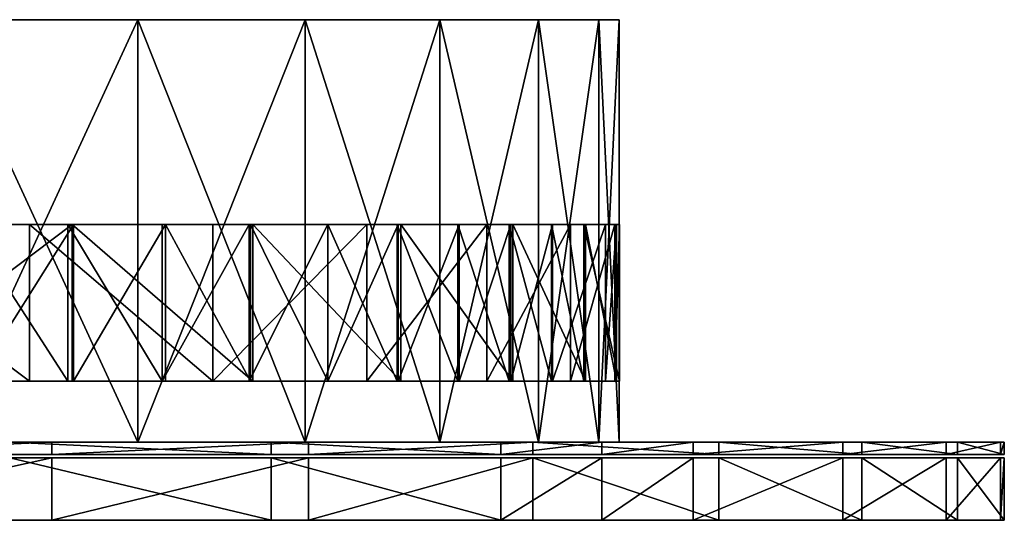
# Model space of a CAD drawing. Header units: millimetres. Extents: x 0 to 250, y 0 to 32.
# Tile 4 of 4: x 187 to 250, y 0 to 32. Entities that reach past the tile are written whole.
import ezdxf

# ---------------------------------------------------------------- set-up
doc = ezdxf.new("R2010")
doc.units = ezdxf.units.MM
doc.header["$LTSCALE"] = 25.4
doc.layers.get('0').update_dxf_attribs({"true_color": 0xff5454})

# ---------------------------------------------------------------- blocks, each defined once
blk = doc.blocks.new('RING-LED-M-MIRROR-10277.STL#1')
at = {"color": 250, "true_color": 0x262626}
mesh = blk.add_polyface(dxfattribs=at)
corners = [(157.052, -0.2, 78.992), (189.14, -0.2, 77.699), (173.044, -0.2, 77.051), (204.924, -0.2, 80.922), (141.578, -0.2, 83.474), (219.986, -0.2, 86.634), (127.024, -0.2, 90.38), (233.938, -0.2, 94.689), (113.766, -0.2, 99.532), (246.416, -0.2, 104.877), (102.148, -0.2, 110.691), (257.099, -0.2, 116.935), (92.471, -0.2, 123.569), (265.708, -0.2, 130.551), (84.984, -0.2, 137.834), (272.023, -0.2, 145.371), (79.883, -0.2, 153.114), (275.878, -0.2, 161.012), (77.299, -0.2, 169.015), (277.174, -0.2, 177.069), (77.299, -0.2, 185.124), (275.878, -0.2, 193.127), (79.883, -0.2, 201.025), (272.023, -0.2, 208.768), (84.984, -0.2, 216.305), (265.708, -0.2, 223.588), (92.471, -0.2, 230.569), (257.099, -0.2, 237.204), (102.148, -0.2, 243.448), (246.416, -0.2, 249.262), (113.766, -0.2, 254.607), (233.938, -0.2, 259.45), (127.024, -0.2, 263.759), (219.986, -0.2, 267.505), (141.578, -0.2, 270.665), (204.924, -0.2, 273.217), (157.052, -0.2, 275.146), (189.14, -0.2, 276.44), (173.044, -0.2, 277.088)]
mesh.append_faces([[corners[k] for k in face] for face in [(0, 1, 2), (37, 36, 38)]], dxfattribs={"vtx0": -1, "color": 250})
mesh.append_faces([[corners[k] for k in face] for face in [(1, 0, 3), (3, 4, 5), (5, 6, 7), (7, 8, 9), (9, 10, 11), (11, 12, 13), (13, 14, 15), (15, 16, 17), (17, 18, 19), (19, 20, 21), (21, 22, 23), (23, 24, 25), (25, 26, 27), (27, 28, 29), (29, 30, 31), (31, 32, 33), (33, 34, 35), (35, 36, 37)]], dxfattribs={"vtx0": -1, "vtx1": -1, "color": 250})
mesh.append_faces([[corners[k] for k in face] for face in [(3, 0, 4), (5, 4, 6), (7, 6, 8), (9, 8, 10), (11, 10, 12), (13, 12, 14), (15, 14, 16), (17, 16, 18), (19, 18, 20), (21, 20, 22), (23, 22, 24), (25, 24, 26), (27, 26, 28), (29, 28, 30), (31, 30, 32), (33, 32, 34), (35, 34, 36)]], dxfattribs={"vtx0": -1, "vtx2": -1, "color": 250})
mesh = blk.add_polyface(dxfattribs=at)
corners = [(246.416, -27.2, 249.262), (233.938, -0.2, 259.45), (233.938, -27.2, 259.45), (246.416, -0.2, 249.262)]
mesh.append_faces([[corners[k] for k in face] for face in [(0, 1, 2), (1, 0, 3)]], dxfattribs={"vtx0": -1, "color": 250})
mesh = blk.add_polyface(dxfattribs=at)
corners = [(246.416, -0.2, 104.877), (233.938, -27.2, 94.689), (233.938, -0.2, 94.689), (246.416, -27.2, 104.877)]
mesh.append_faces([[corners[k] for k in face] for face in [(0, 1, 2), (1, 0, 3)]], dxfattribs={"vtx0": -1, "color": 250})
mesh = blk.add_polyface(dxfattribs=at)
corners = [(257.099, -0.2, 237.204), (246.416, -27.2, 249.262), (257.099, -27.2, 237.204), (246.416, -0.2, 249.262)]
mesh.append_faces([[corners[k] for k in face] for face in [(0, 1, 2), (1, 0, 3)]], dxfattribs={"vtx0": -1, "color": 250})
mesh = blk.add_polyface(dxfattribs=at)
corners = [(246.416, -0.2, 104.877), (257.099, -27.2, 116.935), (246.416, -27.2, 104.877), (257.099, -0.2, 116.935)]
mesh.append_faces([[corners[k] for k in face] for face in [(0, 1, 2), (1, 0, 3)]], dxfattribs={"vtx0": -1, "color": 250})
mesh = blk.add_polyface(dxfattribs=at)
corners = [(265.708, -0.2, 223.588), (257.099, -27.2, 237.204), (265.708, -27.2, 223.588), (257.099, -0.2, 237.204)]
mesh.append_faces([[corners[k] for k in face] for face in [(0, 1, 2), (1, 0, 3)]], dxfattribs={"vtx0": -1, "color": 250})
mesh = blk.add_polyface(dxfattribs=at)
corners = [(257.099, -0.2, 116.935), (265.708, -27.2, 130.551), (257.099, -27.2, 116.935), (265.708, -0.2, 130.551)]
mesh.append_faces([[corners[k] for k in face] for face in [(0, 1, 2), (1, 0, 3)]], dxfattribs={"vtx0": -1, "color": 250})
mesh = blk.add_polyface(dxfattribs=at)
corners = [(272.023, -0.2, 208.768), (265.708, -27.2, 223.588), (272.023, -27.2, 208.768), (265.708, -0.2, 223.588)]
mesh.append_faces([[corners[k] for k in face] for face in [(0, 1, 2), (1, 0, 3)]], dxfattribs={"vtx0": -1, "color": 250})
mesh = blk.add_polyface(dxfattribs=at)
corners = [(265.708, -0.2, 130.551), (272.023, -27.2, 145.371), (265.708, -27.2, 130.551), (272.023, -0.2, 145.371)]
mesh.append_faces([[corners[k] for k in face] for face in [(0, 1, 2), (1, 0, 3)]], dxfattribs={"vtx0": -1, "color": 250})
mesh = blk.add_polyface(dxfattribs=at)
corners = [(275.878, -0.2, 193.127), (272.023, -27.2, 208.768), (275.878, -27.2, 193.127), (272.023, -0.2, 208.768)]
mesh.append_faces([[corners[k] for k in face] for face in [(0, 1, 2), (1, 0, 3)]], dxfattribs={"vtx0": -1, "color": 250})
mesh = blk.add_polyface(dxfattribs=at)
corners = [(272.023, -0.2, 145.371), (275.878, -27.2, 161.012), (272.023, -27.2, 145.371), (275.878, -0.2, 161.012)]
mesh.append_faces([[corners[k] for k in face] for face in [(0, 1, 2), (1, 0, 3)]], dxfattribs={"vtx0": -1, "color": 250})
mesh = blk.add_polyface(dxfattribs=at)
corners = [(277.174, -0.2, 177.069), (275.878, -27.2, 193.127), (277.174, -27.2, 177.069), (275.878, -0.2, 193.127)]
mesh.append_faces([[corners[k] for k in face] for face in [(0, 1, 2), (1, 0, 3)]], dxfattribs={"vtx0": -1, "color": 250})
mesh = blk.add_polyface(dxfattribs=at)
corners = [(275.878, -0.2, 161.012), (277.174, -27.2, 177.069), (275.878, -27.2, 161.012), (277.174, -0.2, 177.069)]
mesh.append_faces([[corners[k] for k in face] for face in [(0, 1, 2), (1, 0, 3)]], dxfattribs={"vtx0": -1, "color": 250})
at = {"color": 7, "true_color": 0xffffff}
mesh = blk.add_polyface(dxfattribs=at)
corners = [(107.211, -13.302, 249.049), (120.111, -13.302, 259.26), (107.426, -13.302, 248.827), (119.588, -13.302, 259.272), (134.333, -13.302, 267.475), (133.438, -13.302, 267.39), (148.405, -13.302, 273.195), (149.708, -13.302, 273.252), (164.107, -13.302, 276.537), (165.821, -13.302, 276.434), (182.238, -13.302, 276.936), (180.141, -13.302, 277.332), (276.997, -13.302, 180.997), (277.192, -13.302, 170.864), (276.292, -13.302, 164.588), (276.899, -13.302, 186.915), (275.007, -13.302, 197.3), (274.05, -13.302, 202.714), (270.374, -13.302, 213.057), (268.717, -13.302, 217.856), (263.225, -13.302, 227.844), (261.037, -13.302, 231.953), (253.752, -13.302, 241.261), (251.207, -13.302, 244.644), (242.21, -13.302, 252.947), (239.477, -13.302, 255.605), (228.911, -13.302, 262.585), (226.149, -13.302, 264.554), (214.214, -13.302, 269.917), (211.565, -13.302, 271.263), (198.515, -13.302, 274.744), (196.096, -13.302, 275.559)]
mesh.append_faces([[corners[k] for k in face] for face in [(0, 1, 2), (12, 13, 14)]], dxfattribs={"vtx0": -1, "color": 7})
mesh.append_faces([[corners[k] for k in face] for face in [(1, 3, 4), (4, 6, 7), (7, 8, 9), (9, 8, 10), (13, 12, 15), (15, 16, 17), (17, 18, 19), (19, 20, 21), (21, 22, 23), (23, 24, 25), (25, 26, 27), (27, 28, 29), (29, 30, 31), (31, 10, 11)]], dxfattribs={"vtx0": -1, "vtx1": -1, "color": 7})
mesh.append_faces([[corners[k] for k in face] for face in [(1, 0, 3), (4, 3, 5), (4, 5, 6), (7, 6, 8), (10, 8, 11), (15, 12, 16), (17, 16, 18), (19, 18, 20), (21, 20, 22), (23, 22, 24), (25, 24, 26), (27, 26, 28), (29, 28, 30), (31, 30, 10)]], dxfattribs={"vtx0": -1, "vtx2": -1, "color": 7})
mesh = blk.add_polyface(dxfattribs=at)
corners = [(198.159, -13.302, 79.317), (199.668, -13.302, 79.338), (190.06, -13.302, 77.916), (206.115, -13.302, 81.379), (207.417, -13.302, 81.459), (213.875, -13.302, 84.087), (214.97, -13.302, 84.194), (221.387, -13.302, 87.423), (222.28, -13.302, 87.524), (228.599, -13.302, 91.365), (229.301, -13.302, 91.429), (235.463, -13.302, 95.886), (235.987, -13.302, 95.882), (242.294, -13.302, 100.857), (241.933, -13.302, 100.955), (248.184, -13.302, 106.32), (247.964, -13.302, 106.539), (253.617, -13.302, 112.237), (253.517, -13.302, 112.598), (258.559, -13.302, 118.57), (258.553, -13.302, 119.094), (262.979, -13.302, 125.278), (263.039, -13.302, 125.981), (266.848, -13.302, 132.319), (266.944, -13.302, 133.213), (270.141, -13.302, 139.646), (270.242, -13.302, 140.741), (272.837, -13.302, 147.213), (272.911, -13.302, 148.515), (274.919, -13.302, 154.972), (276.292, -13.302, 164.588)]
mesh.append_faces([[corners[k] for k in face] for face in [(0, 1, 2), (29, 28, 30)]], dxfattribs={"vtx0": -1, "color": 7})
mesh.append_faces([[corners[k] for k in face] for face in [(1, 3, 4), (4, 5, 6), (6, 7, 8), (8, 9, 10), (10, 11, 12), (12, 11, 13), (13, 14, 15), (15, 16, 17), (17, 18, 19), (19, 20, 21), (21, 22, 23), (23, 24, 25), (25, 26, 27), (27, 28, 29)]], dxfattribs={"vtx0": -1, "vtx1": -1, "color": 7})
mesh.append_faces([[corners[k] for k in face] for face in [(1, 0, 3), (4, 3, 5), (6, 5, 7), (8, 7, 9), (10, 9, 11), (13, 11, 14), (15, 14, 16), (17, 16, 18), (19, 18, 20), (21, 20, 22), (23, 22, 24), (25, 24, 26), (27, 26, 28)]], dxfattribs={"vtx0": -1, "vtx2": -1, "color": 7})
mesh = blk.add_polyface(dxfattribs=at)
corners = [(239.477, -23.302, 255.605), (226.149, -13.302, 264.554), (226.149, -23.302, 264.554), (239.477, -13.302, 255.605)]
mesh.append_faces([[corners[k] for k in face] for face in [(0, 1, 2), (1, 0, 3)]], dxfattribs={"vtx0": -1, "color": 7})
mesh = blk.add_polyface(dxfattribs=at)
corners = [(242.21, -13.302, 252.947), (228.911, -23.302, 262.585), (228.911, -13.302, 262.585), (242.21, -23.302, 252.947)]
mesh.append_faces([[corners[k] for k in face] for face in [(0, 1, 2), (1, 0, 3)]], dxfattribs={"vtx0": -1, "color": 7})
mesh = blk.add_polyface(dxfattribs=at)
corners = [(241.933, -23.302, 100.955), (235.463, -13.302, 95.886), (235.463, -23.302, 95.886), (241.933, -13.302, 100.955)]
mesh.append_faces([[corners[k] for k in face] for face in [(0, 1, 2), (1, 0, 3)]], dxfattribs={"vtx0": -1, "color": 7})
mesh = blk.add_polyface(dxfattribs=at)
corners = [(242.294, -13.302, 100.857), (235.987, -23.302, 95.882), (235.987, -13.302, 95.882), (242.294, -23.302, 100.857)]
mesh.append_faces([[corners[k] for k in face] for face in [(0, 1, 2), (1, 0, 3)]], dxfattribs={"vtx0": -1, "color": 7})
mesh = blk.add_polyface(dxfattribs=at)
corners = [(251.207, -23.302, 244.644), (239.477, -13.302, 255.605), (239.477, -23.302, 255.605), (251.207, -13.302, 244.644)]
mesh.append_faces([[corners[k] for k in face] for face in [(0, 1, 2), (1, 0, 3)]], dxfattribs={"vtx0": -1, "color": 7})
mesh = blk.add_polyface(dxfattribs=at)
corners = [(247.964, -23.302, 106.539), (241.933, -13.302, 100.955), (241.933, -23.302, 100.955), (247.964, -13.302, 106.539)]
mesh.append_faces([[corners[k] for k in face] for face in [(0, 1, 2), (1, 0, 3)]], dxfattribs={"vtx0": -1, "color": 7})
mesh = blk.add_polyface(dxfattribs=at)
corners = [(242.21, -13.302, 252.947), (253.752, -23.302, 241.261), (242.21, -23.302, 252.947), (253.752, -13.302, 241.261)]
mesh.append_faces([[corners[k] for k in face] for face in [(0, 1, 2), (1, 0, 3)]], dxfattribs={"vtx0": -1, "color": 7})
mesh = blk.add_polyface(dxfattribs=at)
corners = [(248.184, -13.302, 106.32), (242.294, -23.302, 100.857), (242.294, -13.302, 100.857), (248.184, -23.302, 106.32)]
mesh.append_faces([[corners[k] for k in face] for face in [(0, 1, 2), (1, 0, 3)]], dxfattribs={"vtx0": -1, "color": 7})
mesh = blk.add_polyface(dxfattribs=at)
corners = [(253.517, -13.302, 112.598), (247.964, -23.302, 106.539), (253.517, -23.302, 112.598), (247.964, -13.302, 106.539)]
mesh.append_faces([[corners[k] for k in face] for face in [(0, 1, 2), (1, 0, 3)]], dxfattribs={"vtx0": -1, "color": 7})
mesh = blk.add_polyface(dxfattribs=at)
corners = [(248.184, -13.302, 106.32), (253.617, -23.302, 112.237), (248.184, -23.302, 106.32), (253.617, -13.302, 112.237)]
mesh.append_faces([[corners[k] for k in face] for face in [(0, 1, 2), (1, 0, 3)]], dxfattribs={"vtx0": -1, "color": 7})
mesh = blk.add_polyface(dxfattribs=at)
corners = [(261.037, -13.302, 231.953), (251.207, -23.302, 244.644), (261.037, -23.302, 231.953), (251.207, -13.302, 244.644)]
mesh.append_faces([[corners[k] for k in face] for face in [(0, 1, 2), (1, 0, 3)]], dxfattribs={"vtx0": -1, "color": 7})
mesh = blk.add_polyface(dxfattribs=at)
corners = [(258.553, -13.302, 119.094), (253.517, -23.302, 112.598), (258.553, -23.302, 119.094), (253.517, -13.302, 112.598)]
mesh.append_faces([[corners[k] for k in face] for face in [(0, 1, 2), (1, 0, 3)]], dxfattribs={"vtx0": -1, "color": 7})
mesh = blk.add_polyface(dxfattribs=at)
corners = [(253.617, -13.302, 112.237), (258.559, -23.302, 118.57), (253.617, -23.302, 112.237), (258.559, -13.302, 118.57)]
mesh.append_faces([[corners[k] for k in face] for face in [(0, 1, 2), (1, 0, 3)]], dxfattribs={"vtx0": -1, "color": 7})
mesh = blk.add_polyface(dxfattribs=at)
corners = [(253.752, -13.302, 241.261), (263.225, -23.302, 227.844), (253.752, -23.302, 241.261), (263.225, -13.302, 227.844)]
mesh.append_faces([[corners[k] for k in face] for face in [(0, 1, 2), (1, 0, 3)]], dxfattribs={"vtx0": -1, "color": 7})
mesh = blk.add_polyface(dxfattribs=at)
corners = [(263.039, -13.302, 125.981), (258.553, -23.302, 119.094), (263.039, -23.302, 125.981), (258.553, -13.302, 119.094)]
mesh.append_faces([[corners[k] for k in face] for face in [(0, 1, 2), (1, 0, 3)]], dxfattribs={"vtx0": -1, "color": 7})
mesh = blk.add_polyface(dxfattribs=at)
corners = [(258.559, -13.302, 118.57), (262.979, -23.302, 125.278), (258.559, -23.302, 118.57), (262.979, -13.302, 125.278)]
mesh.append_faces([[corners[k] for k in face] for face in [(0, 1, 2), (1, 0, 3)]], dxfattribs={"vtx0": -1, "color": 7})
mesh = blk.add_polyface(dxfattribs=at)
corners = [(268.717, -13.302, 217.856), (261.037, -23.302, 231.953), (268.717, -23.302, 217.856), (261.037, -13.302, 231.953)]
mesh.append_faces([[corners[k] for k in face] for face in [(0, 1, 2), (1, 0, 3)]], dxfattribs={"vtx0": -1, "color": 7})
mesh = blk.add_polyface(dxfattribs=at)
corners = [(262.979, -13.302, 125.278), (266.848, -23.302, 132.319), (262.979, -23.302, 125.278), (266.848, -13.302, 132.319)]
mesh.append_faces([[corners[k] for k in face] for face in [(0, 1, 2), (1, 0, 3)]], dxfattribs={"vtx0": -1, "color": 7})
mesh = blk.add_polyface(dxfattribs=at)
corners = [(266.944, -13.302, 133.213), (263.039, -23.302, 125.981), (266.944, -23.302, 133.213), (263.039, -13.302, 125.981)]
mesh.append_faces([[corners[k] for k in face] for face in [(0, 1, 2), (1, 0, 3)]], dxfattribs={"vtx0": -1, "color": 7})
mesh = blk.add_polyface(dxfattribs=at)
corners = [(263.225, -13.302, 227.844), (270.374, -23.302, 213.057), (263.225, -23.302, 227.844), (270.374, -13.302, 213.057)]
mesh.append_faces([[corners[k] for k in face] for face in [(0, 1, 2), (1, 0, 3)]], dxfattribs={"vtx0": -1, "color": 7})
mesh = blk.add_polyface(dxfattribs=at)
corners = [(266.848, -13.302, 132.319), (270.141, -23.302, 139.646), (266.848, -23.302, 132.319), (270.141, -13.302, 139.646)]
mesh.append_faces([[corners[k] for k in face] for face in [(0, 1, 2), (1, 0, 3)]], dxfattribs={"vtx0": -1, "color": 7})
mesh = blk.add_polyface(dxfattribs=at)
corners = [(270.242, -13.302, 140.741), (266.944, -23.302, 133.213), (270.242, -23.302, 140.741), (266.944, -13.302, 133.213)]
mesh.append_faces([[corners[k] for k in face] for face in [(0, 1, 2), (1, 0, 3)]], dxfattribs={"vtx0": -1, "color": 7})
mesh = blk.add_polyface(dxfattribs=at)
corners = [(274.05, -13.302, 202.714), (268.717, -23.302, 217.856), (274.05, -23.302, 202.714), (268.717, -13.302, 217.856)]
mesh.append_faces([[corners[k] for k in face] for face in [(0, 1, 2), (1, 0, 3)]], dxfattribs={"vtx0": -1, "color": 7})
mesh = blk.add_polyface(dxfattribs=at)
corners = [(270.141, -13.302, 139.646), (272.837, -23.302, 147.213), (270.141, -23.302, 139.646), (272.837, -13.302, 147.213)]
mesh.append_faces([[corners[k] for k in face] for face in [(0, 1, 2), (1, 0, 3)]], dxfattribs={"vtx0": -1, "color": 7})
mesh = blk.add_polyface(dxfattribs=at)
corners = [(272.911, -13.302, 148.515), (270.242, -23.302, 140.741), (272.911, -23.302, 148.515), (270.242, -13.302, 140.741)]
mesh.append_faces([[corners[k] for k in face] for face in [(0, 1, 2), (1, 0, 3)]], dxfattribs={"vtx0": -1, "color": 7})
mesh = blk.add_polyface(dxfattribs=at)
corners = [(270.374, -13.302, 213.057), (275.007, -23.302, 197.3), (270.374, -23.302, 213.057), (275.007, -13.302, 197.3)]
mesh.append_faces([[corners[k] for k in face] for face in [(0, 1, 2), (1, 0, 3)]], dxfattribs={"vtx0": -1, "color": 7})
mesh = blk.add_polyface(dxfattribs=at)
corners = [(272.837, -13.302, 147.213), (274.919, -23.302, 154.972), (272.837, -23.302, 147.213), (274.919, -13.302, 154.972)]
mesh.append_faces([[corners[k] for k in face] for face in [(0, 1, 2), (1, 0, 3)]], dxfattribs={"vtx0": -1, "color": 7})
mesh = blk.add_polyface(dxfattribs=at)
corners = [(276.292, -13.302, 164.588), (272.911, -23.302, 148.515), (276.292, -23.302, 164.588), (272.911, -13.302, 148.515)]
mesh.append_faces([[corners[k] for k in face] for face in [(0, 1, 2), (1, 0, 3)]], dxfattribs={"vtx0": -1, "color": 7})
mesh = blk.add_polyface(dxfattribs=at)
corners = [(276.899, -13.302, 186.915), (274.05, -23.302, 202.714), (276.899, -23.302, 186.915), (274.05, -13.302, 202.714)]
mesh.append_faces([[corners[k] for k in face] for face in [(0, 1, 2), (1, 0, 3)]], dxfattribs={"vtx0": -1, "color": 7})
mesh = blk.add_polyface(dxfattribs=at)
corners = [(274.919, -13.302, 154.972), (277.192, -23.302, 170.864), (274.919, -23.302, 154.972), (277.192, -13.302, 170.864)]
mesh.append_faces([[corners[k] for k in face] for face in [(0, 1, 2), (1, 0, 3)]], dxfattribs={"vtx0": -1, "color": 7})
mesh = blk.add_polyface(dxfattribs=at)
corners = [(277.192, -13.302, 170.864), (274.919, -13.302, 154.972), (276.292, -13.302, 164.588)]
mesh.append_faces([[corners[k] for k in face] for face in [(0, 1, 2)]], dxfattribs={"color": 7})
mesh = blk.add_polyface(dxfattribs=at)
corners = [(275.007, -13.302, 197.3), (276.997, -23.302, 180.997), (275.007, -23.302, 197.3), (276.997, -13.302, 180.997)]
mesh.append_faces([[corners[k] for k in face] for face in [(0, 1, 2), (1, 0, 3)]], dxfattribs={"vtx0": -1, "color": 7})
mesh = blk.add_polyface(dxfattribs=at)
corners = [(276.997, -13.302, 180.997), (276.292, -23.302, 164.588), (276.997, -23.302, 180.997), (276.292, -13.302, 164.588)]
mesh.append_faces([[corners[k] for k in face] for face in [(0, 1, 2), (1, 0, 3)]], dxfattribs={"vtx0": -1, "color": 7})
mesh = blk.add_polyface(dxfattribs=at)
corners = [(277.192, -13.302, 170.864), (276.899, -23.302, 186.915), (277.192, -23.302, 170.864), (276.899, -13.302, 186.915)]
mesh.append_faces([[corners[k] for k in face] for face in [(0, 1, 2), (1, 0, 3)]], dxfattribs={"vtx0": -1, "color": 7})
mesh = blk.add_polyface(dxfattribs=at)
corners = [(277.192, -23.302, 170.864), (276.997, -23.302, 180.997), (276.292, -23.302, 164.588), (276.899, -23.302, 186.915), (275.007, -23.302, 197.3), (274.05, -23.302, 202.714), (270.374, -23.302, 213.057), (268.717, -23.302, 217.856), (263.225, -23.302, 227.844), (261.037, -23.302, 231.953), (253.752, -23.302, 241.261), (251.207, -23.302, 244.644), (242.21, -23.302, 252.947), (239.477, -23.302, 255.605), (228.911, -23.302, 262.585), (226.149, -23.302, 264.554), (214.214, -23.302, 269.917), (211.565, -23.302, 271.263), (198.515, -23.302, 274.744), (196.096, -23.302, 275.559), (182.238, -23.302, 276.936), (180.141, -23.302, 277.332), (120.111, -23.302, 259.26), (107.211, -23.302, 249.049), (107.426, -23.302, 248.827), (119.588, -23.302, 259.272), (134.333, -23.302, 267.475), (133.438, -23.302, 267.39), (148.405, -23.302, 273.195), (149.708, -23.302, 273.252), (164.107, -23.302, 276.537), (165.821, -23.302, 276.434)]
mesh.append_faces([[corners[k] for k in face] for face in [(0, 1, 2), (22, 23, 24)]], dxfattribs={"vtx0": -1, "color": 7})
mesh.append_faces([[corners[k] for k in face] for face in [(1, 3, 4), (4, 5, 6), (6, 7, 8), (8, 9, 10), (10, 11, 12), (12, 13, 14), (14, 15, 16), (16, 17, 18), (18, 19, 20), (23, 22, 25), (25, 26, 27), (27, 26, 28), (28, 29, 30), (30, 20, 21)]], dxfattribs={"vtx0": -1, "vtx1": -1, "color": 7})
mesh.append_faces([[corners[k] for k in face] for face in [(1, 0, 3), (4, 3, 5), (6, 5, 7), (8, 7, 9), (10, 9, 11), (12, 11, 13), (14, 13, 15), (16, 15, 17), (18, 17, 19), (20, 19, 21), (25, 22, 26), (28, 26, 29), (30, 29, 31), (30, 31, 20)]], dxfattribs={"vtx0": -1, "vtx2": -1, "color": 7})
mesh = blk.add_polyface(dxfattribs=at)
corners = [(199.668, -23.302, 79.338), (198.159, -23.302, 79.317), (190.06, -23.302, 77.916), (206.115, -23.302, 81.379), (207.417, -23.302, 81.459), (213.875, -23.302, 84.087), (214.97, -23.302, 84.194), (221.387, -23.302, 87.423), (222.28, -23.302, 87.524), (228.599, -23.302, 91.365), (229.301, -23.302, 91.429), (235.463, -23.302, 95.886), (235.987, -23.302, 95.882), (242.294, -23.302, 100.857), (241.933, -23.302, 100.955), (248.184, -23.302, 106.32), (247.964, -23.302, 106.539), (253.617, -23.302, 112.237), (253.517, -23.302, 112.598), (258.559, -23.302, 118.57), (258.553, -23.302, 119.094), (262.979, -23.302, 125.278), (263.039, -23.302, 125.981), (266.848, -23.302, 132.319), (266.944, -23.302, 133.213), (270.141, -23.302, 139.646), (270.242, -23.302, 140.741), (272.837, -23.302, 147.213), (272.911, -23.302, 148.515), (274.919, -23.302, 154.972), (276.292, -23.302, 164.588)]
mesh.append_faces([[corners[k] for k in face] for face in [(0, 1, 2), (28, 29, 30)]], dxfattribs={"vtx0": -1, "color": 7})
mesh.append_faces([[corners[k] for k in face] for face in [(1, 0, 3), (3, 4, 5), (5, 6, 7), (7, 8, 9), (9, 10, 11), (11, 13, 14), (14, 15, 16), (16, 17, 18), (18, 19, 20), (20, 21, 22), (22, 23, 24), (24, 25, 26), (26, 27, 28)]], dxfattribs={"vtx0": -1, "vtx1": -1, "color": 7})
mesh.append_faces([[corners[k] for k in face] for face in [(3, 0, 4), (5, 4, 6), (7, 6, 8), (9, 8, 10), (11, 10, 12), (11, 12, 13), (14, 13, 15), (16, 15, 17), (18, 17, 19), (20, 19, 21), (22, 21, 23), (24, 23, 25), (26, 25, 27), (28, 27, 29)]], dxfattribs={"vtx0": -1, "vtx2": -1, "color": 7})
mesh = blk.add_polyface(dxfattribs=at)
corners = [(277.192, -23.302, 170.864), (276.292, -23.302, 164.588), (274.919, -23.302, 154.972)]
mesh.append_faces([[corners[k] for k in face] for face in [(0, 1, 2)]], dxfattribs={"color": 7})
at = {"color": 250, "true_color": 0x262626}
mesh = blk.add_polyface(dxfattribs=at)
corners = [(163.54, -27.2, 52.804), (203.587, -27.2, 54.913), (183.648, -27.2, 52.242), (143.781, -27.2, 56.585), (222.839, -27.2, 60.748), (124.885, -27.2, 63.486), (240.905, -27.2, 69.596), (107.341, -27.2, 73.328), (257.319, -27.2, 81.227), (91.603, -27.2, 85.858), (271.654, -27.2, 95.34), (78.078, -27.2, 100.749), (283.539, -27.2, 111.57), (67.118, -27.2, 117.618), (292.668, -27.2, 129.496), (59.005, -27.2, 136.026), (298.802, -27.2, 148.655), (53.95, -27.2, 155.497), (301.784, -27.2, 168.549), (52.084, -27.2, 175.527), (301.535, -27.2, 188.664), (53.455, -27.2, 195.597), (298.064, -27.2, 208.479), (58.028, -27.2, 215.187), (291.458, -27.2, 227.481), (65.684, -27.2, 233.79), (281.891, -27.2, 245.176), (76.225, -27.2, 250.923), (276.07, -27.2, 253.39), (89.378, -27.2, 266.144), (269.608, -27.2, 261.108), (254.929, -27.2, 274.863), (104.802, -27.2, 279.058), (238.234, -27.2, 286.086), (122.098, -27.2, 289.331), (219.954, -27.2, 294.485), (140.818, -27.2, 296.696), (200.564, -27.2, 299.842), (160.477, -27.2, 300.963), (180.566, -27.2, 302.021)]
mesh.append_faces([[corners[k] for k in face] for face in [(0, 1, 2), (37, 38, 39)]], dxfattribs={"vtx0": -1, "color": 250})
mesh.append_faces([[corners[k] for k in face] for face in [(1, 3, 4), (4, 5, 6), (6, 7, 8), (8, 9, 10), (10, 11, 12), (12, 13, 14), (14, 15, 16), (16, 17, 18), (18, 19, 20), (20, 21, 22), (22, 23, 24), (24, 25, 26), (26, 27, 28), (28, 29, 30), (30, 29, 31), (31, 32, 33), (33, 34, 35), (35, 36, 37)]], dxfattribs={"vtx0": -1, "vtx1": -1, "color": 250})
mesh.append_faces([[corners[k] for k in face] for face in [(1, 0, 3), (4, 3, 5), (6, 5, 7), (8, 7, 9), (10, 9, 11), (12, 11, 13), (14, 13, 15), (16, 15, 17), (18, 17, 19), (20, 19, 21), (22, 21, 23), (24, 23, 25), (26, 25, 27), (28, 27, 29), (31, 29, 32), (33, 32, 34), (35, 34, 36), (37, 36, 38)]], dxfattribs={"vtx0": -1, "vtx2": -1, "color": 250})
mesh = blk.add_polyface(dxfattribs=at)
corners = [(189.14, -27.2, 77.699), (157.052, -27.2, 78.992), (173.044, -27.2, 77.051), (204.924, -27.2, 80.922), (141.578, -27.2, 83.474), (219.986, -27.2, 86.634), (127.024, -27.2, 90.38), (233.938, -27.2, 94.689), (113.766, -27.2, 99.532), (246.416, -27.2, 104.877), (102.148, -27.2, 110.691), (257.099, -27.2, 116.935), (92.471, -27.2, 123.569), (265.708, -27.2, 130.551), (84.984, -27.2, 137.834), (272.023, -27.2, 145.371), (79.883, -27.2, 153.114), (275.878, -27.2, 161.012), (77.299, -27.2, 169.015), (277.174, -27.2, 177.069), (77.299, -27.2, 185.124), (275.878, -27.2, 193.127), (79.883, -27.2, 201.025), (272.023, -27.2, 208.768), (84.984, -27.2, 216.305), (265.708, -27.2, 223.588), (92.471, -27.2, 230.569), (257.099, -27.2, 237.204), (102.148, -27.2, 243.448), (246.416, -27.2, 249.262), (113.766, -27.2, 254.607), (233.938, -27.2, 259.45), (127.024, -27.2, 263.759), (219.986, -27.2, 267.505), (141.578, -27.2, 270.665), (204.924, -27.2, 273.217), (157.052, -27.2, 275.146), (189.14, -27.2, 276.44), (173.044, -27.2, 277.088)]
mesh.append_faces([[corners[k] for k in face] for face in [(0, 1, 2), (36, 37, 38)]], dxfattribs={"vtx0": -1, "color": 250})
mesh.append_faces([[corners[k] for k in face] for face in [(1, 3, 4), (4, 5, 6), (6, 7, 8), (8, 9, 10), (10, 11, 12), (12, 13, 14), (14, 15, 16), (16, 17, 18), (18, 19, 20), (20, 21, 22), (22, 23, 24), (24, 25, 26), (26, 27, 28), (28, 29, 30), (30, 31, 32), (32, 33, 34), (34, 35, 36)]], dxfattribs={"vtx0": -1, "vtx1": -1, "color": 250})
mesh.append_faces([[corners[k] for k in face] for face in [(1, 0, 3), (4, 3, 5), (6, 5, 7), (8, 7, 9), (10, 9, 11), (12, 11, 13), (14, 13, 15), (16, 15, 17), (18, 17, 19), (20, 19, 21), (22, 21, 23), (24, 23, 25), (26, 25, 27), (28, 27, 29), (30, 29, 31), (32, 31, 33), (34, 33, 35), (36, 35, 37)]], dxfattribs={"vtx0": -1, "vtx2": -1, "color": 250})
mesh = blk.add_polyface(dxfattribs=at)
corners = [(240.905, -27.2, 69.596), (222.839, -28, 60.748), (222.839, -27.2, 60.748), (240.905, -28, 69.596)]
mesh.append_faces([[corners[k] for k in face] for face in [(0, 1, 2), (1, 0, 3)]], dxfattribs={"vtx0": -1, "color": 250})
mesh = blk.add_polyface(dxfattribs=at)
corners = [(254.929, -28, 274.863), (238.234, -27.2, 286.086), (238.234, -28, 286.086), (254.929, -27.2, 274.863)]
mesh.append_faces([[corners[k] for k in face] for face in [(0, 1, 2), (1, 0, 3)]], dxfattribs={"vtx0": -1, "color": 250})
mesh = blk.add_polyface(dxfattribs=at)
corners = [(257.319, -27.2, 81.227), (240.905, -28, 69.596), (240.905, -27.2, 69.596), (257.319, -28, 81.227)]
mesh.append_faces([[corners[k] for k in face] for face in [(0, 1, 2), (1, 0, 3)]], dxfattribs={"vtx0": -1, "color": 250})
mesh = blk.add_polyface(dxfattribs=at)
corners = [(269.608, -28, 261.108), (254.929, -27.2, 274.863), (254.929, -28, 274.863), (269.608, -27.2, 261.108)]
mesh.append_faces([[corners[k] for k in face] for face in [(0, 1, 2), (1, 0, 3)]], dxfattribs={"vtx0": -1, "color": 250})
mesh = blk.add_polyface(dxfattribs=at)
corners = [(271.654, -27.2, 95.34), (257.319, -28, 81.227), (257.319, -27.2, 81.227), (271.654, -28, 95.34)]
mesh.append_faces([[corners[k] for k in face] for face in [(0, 1, 2), (1, 0, 3)]], dxfattribs={"vtx0": -1, "color": 250})
mesh = blk.add_polyface(dxfattribs=at)
corners = [(276.07, -27.2, 253.39), (269.608, -28, 261.108), (276.07, -28, 253.39), (269.608, -27.2, 261.108)]
mesh.append_faces([[corners[k] for k in face] for face in [(0, 1, 2), (1, 0, 3)]], dxfattribs={"vtx0": -1, "color": 250})
mesh = blk.add_polyface(dxfattribs=at)
corners = [(271.654, -27.2, 95.34), (283.539, -28, 111.57), (271.654, -28, 95.34), (283.539, -27.2, 111.57)]
mesh.append_faces([[corners[k] for k in face] for face in [(0, 1, 2), (1, 0, 3)]], dxfattribs={"vtx0": -1, "color": 250})
mesh = blk.add_polyface(dxfattribs=at)
corners = [(281.891, -27.2, 245.176), (276.07, -28, 253.39), (281.891, -28, 245.176), (276.07, -27.2, 253.39)]
mesh.append_faces([[corners[k] for k in face] for face in [(0, 1, 2), (1, 0, 3)]], dxfattribs={"vtx0": -1, "color": 250})
mesh = blk.add_polyface(dxfattribs=at)
corners = [(291.458, -27.2, 227.481), (281.891, -28, 245.176), (291.458, -28, 227.481), (281.891, -27.2, 245.176)]
mesh.append_faces([[corners[k] for k in face] for face in [(0, 1, 2), (1, 0, 3)]], dxfattribs={"vtx0": -1, "color": 250})
mesh = blk.add_polyface(dxfattribs=at)
corners = [(283.539, -27.2, 111.57), (292.668, -28, 129.496), (283.539, -28, 111.57), (292.668, -27.2, 129.496)]
mesh.append_faces([[corners[k] for k in face] for face in [(0, 1, 2), (1, 0, 3)]], dxfattribs={"vtx0": -1, "color": 250})
mesh = blk.add_polyface(dxfattribs=at)
corners = [(298.064, -27.2, 208.479), (291.458, -28, 227.481), (298.064, -28, 208.479), (291.458, -27.2, 227.481)]
mesh.append_faces([[corners[k] for k in face] for face in [(0, 1, 2), (1, 0, 3)]], dxfattribs={"vtx0": -1, "color": 250})
mesh = blk.add_polyface(dxfattribs=at)
corners = [(292.668, -27.2, 129.496), (298.802, -28, 148.655), (292.668, -28, 129.496), (298.802, -27.2, 148.655)]
mesh.append_faces([[corners[k] for k in face] for face in [(0, 1, 2), (1, 0, 3)]], dxfattribs={"vtx0": -1, "color": 250})
mesh = blk.add_polyface(dxfattribs=at)
corners = [(301.535, -27.2, 188.664), (298.064, -28, 208.479), (301.535, -28, 188.664), (298.064, -27.2, 208.479)]
mesh.append_faces([[corners[k] for k in face] for face in [(0, 1, 2), (1, 0, 3)]], dxfattribs={"vtx0": -1, "color": 250})
mesh = blk.add_polyface(dxfattribs=at)
corners = [(298.802, -27.2, 148.655), (301.784, -28, 168.549), (298.802, -28, 148.655), (301.784, -27.2, 168.549)]
mesh.append_faces([[corners[k] for k in face] for face in [(0, 1, 2), (1, 0, 3)]], dxfattribs={"vtx0": -1, "color": 250})
mesh = blk.add_polyface(dxfattribs=at)
corners = [(301.784, -27.2, 168.549), (301.535, -28, 188.664), (301.784, -28, 168.549), (301.535, -27.2, 188.664)]
mesh.append_faces([[corners[k] for k in face] for face in [(0, 1, 2), (1, 0, 3)]], dxfattribs={"vtx0": -1, "color": 250})
mesh = blk.add_polyface(dxfattribs=at)
corners = [(203.587, -28, 54.913), (163.54, -28, 52.804), (183.648, -28, 52.242), (143.781, -28, 56.585), (222.839, -28, 60.748), (124.885, -28, 63.486), (240.905, -28, 69.596), (107.341, -28, 73.328), (257.319, -28, 81.227), (91.603, -28, 85.858), (271.654, -28, 95.34), (78.078, -28, 100.749), (283.539, -28, 111.57), (67.118, -28, 117.618), (292.668, -28, 129.496), (59.005, -28, 136.026), (298.802, -28, 148.655), (53.95, -28, 155.497), (301.784, -28, 168.549), (52.084, -28, 175.527), (301.535, -28, 188.664), (53.455, -28, 195.597), (298.064, -28, 208.479), (58.028, -28, 215.187), (291.458, -28, 227.481), (65.684, -28, 233.79), (281.891, -28, 245.176), (76.225, -28, 250.923), (276.07, -28, 253.39), (89.378, -28, 266.144), (269.608, -28, 261.108), (254.929, -28, 274.863), (104.802, -28, 279.058), (238.234, -28, 286.086), (122.098, -28, 289.331), (219.954, -28, 294.485), (140.818, -28, 296.696), (200.564, -28, 299.842), (160.477, -28, 300.963), (180.566, -28, 302.021)]
mesh.append_faces([[corners[k] for k in face] for face in [(0, 1, 2), (38, 37, 39)]], dxfattribs={"vtx0": -1, "color": 250})
mesh.append_faces([[corners[k] for k in face] for face in [(1, 0, 3), (3, 4, 5), (5, 6, 7), (7, 8, 9), (9, 10, 11), (11, 12, 13), (13, 14, 15), (15, 16, 17), (17, 18, 19), (19, 20, 21), (21, 22, 23), (23, 24, 25), (25, 26, 27), (27, 28, 29), (29, 31, 32), (32, 33, 34), (34, 35, 36), (36, 37, 38)]], dxfattribs={"vtx0": -1, "vtx1": -1, "color": 250})
mesh.append_faces([[corners[k] for k in face] for face in [(3, 0, 4), (5, 4, 6), (7, 6, 8), (9, 8, 10), (11, 10, 12), (13, 12, 14), (15, 14, 16), (17, 16, 18), (19, 18, 20), (21, 20, 22), (23, 22, 24), (25, 24, 26), (27, 26, 28), (29, 28, 30), (29, 30, 31), (32, 31, 33), (34, 33, 35), (36, 35, 37)]], dxfattribs={"vtx0": -1, "vtx2": -1, "color": 250})
at = {"color": 8, "true_color": 0x7c7b7b}
mesh = blk.add_polyface(dxfattribs=at)
corners = [(163.54, -28.2, 52.804), (203.587, -28.2, 54.913), (183.648, -28.2, 52.242), (143.781, -28.2, 56.585), (222.839, -28.2, 60.748), (124.885, -28.2, 63.486), (240.905, -28.2, 69.596), (107.341, -28.2, 73.328), (257.319, -28.2, 81.227), (91.603, -28.2, 85.858), (271.654, -28.2, 95.34), (78.078, -28.2, 100.749), (283.539, -28.2, 111.57), (67.118, -28.2, 117.618), (292.668, -28.2, 129.496), (59.005, -28.2, 136.026), (298.802, -28.2, 148.655), (53.95, -28.2, 155.497), (301.784, -28.2, 168.549), (52.084, -28.2, 175.527), (301.535, -28.2, 188.664), (53.455, -28.2, 195.597), (298.064, -28.2, 208.479), (58.028, -28.2, 215.187), (291.458, -28.2, 227.481), (65.684, -28.2, 233.79), (281.891, -28.2, 245.176), (76.225, -28.2, 250.923), (276.07, -28.2, 253.39), (89.378, -28.2, 266.144), (269.608, -28.2, 261.108), (254.929, -28.2, 274.863), (104.802, -28.2, 279.058), (238.234, -28.2, 286.086), (122.098, -28.2, 289.331), (219.954, -28.2, 294.485), (140.818, -28.2, 296.696), (200.564, -28.2, 299.842), (160.477, -28.2, 300.963), (180.566, -28.2, 302.021)]
mesh.append_faces([[corners[k] for k in face] for face in [(0, 1, 2), (37, 38, 39)]], dxfattribs={"vtx0": -1, "color": 8})
mesh.append_faces([[corners[k] for k in face] for face in [(1, 3, 4), (4, 5, 6), (6, 7, 8), (8, 9, 10), (10, 11, 12), (12, 13, 14), (14, 15, 16), (16, 17, 18), (18, 19, 20), (20, 21, 22), (22, 23, 24), (24, 25, 26), (26, 27, 28), (28, 29, 30), (30, 29, 31), (31, 32, 33), (33, 34, 35), (35, 36, 37)]], dxfattribs={"vtx0": -1, "vtx1": -1, "color": 8})
mesh.append_faces([[corners[k] for k in face] for face in [(1, 0, 3), (4, 3, 5), (6, 5, 7), (8, 7, 9), (10, 9, 11), (12, 11, 13), (14, 13, 15), (16, 15, 17), (18, 17, 19), (20, 19, 21), (22, 21, 23), (24, 23, 25), (26, 25, 27), (28, 27, 29), (31, 29, 32), (33, 32, 34), (35, 34, 36), (37, 36, 38)]], dxfattribs={"vtx0": -1, "vtx2": -1, "color": 8})
mesh = blk.add_polyface(dxfattribs=at)
corners = [(240.905, -28.2, 69.596), (222.839, -32.2, 60.748), (222.839, -28.2, 60.748), (240.905, -32.2, 69.596)]
mesh.append_faces([[corners[k] for k in face] for face in [(0, 1, 2), (1, 0, 3)]], dxfattribs={"vtx0": -1, "color": 8})
mesh = blk.add_polyface(dxfattribs=at)
corners = [(254.929, -32.2, 274.863), (238.234, -28.2, 286.086), (238.234, -32.2, 286.086), (254.929, -28.2, 274.863)]
mesh.append_faces([[corners[k] for k in face] for face in [(0, 1, 2), (1, 0, 3)]], dxfattribs={"vtx0": -1, "color": 8})
mesh = blk.add_polyface(dxfattribs=at)
corners = [(257.319, -28.2, 81.227), (240.905, -32.2, 69.596), (240.905, -28.2, 69.596), (257.319, -32.2, 81.227)]
mesh.append_faces([[corners[k] for k in face] for face in [(0, 1, 2), (1, 0, 3)]], dxfattribs={"vtx0": -1, "color": 8})
mesh = blk.add_polyface(dxfattribs=at)
corners = [(269.608, -32.2, 261.108), (254.929, -28.2, 274.863), (254.929, -32.2, 274.863), (269.608, -28.2, 261.108)]
mesh.append_faces([[corners[k] for k in face] for face in [(0, 1, 2), (1, 0, 3)]], dxfattribs={"vtx0": -1, "color": 8})
mesh = blk.add_polyface(dxfattribs=at)
corners = [(271.654, -28.2, 95.34), (257.319, -32.2, 81.227), (257.319, -28.2, 81.227), (271.654, -32.2, 95.34)]
mesh.append_faces([[corners[k] for k in face] for face in [(0, 1, 2), (1, 0, 3)]], dxfattribs={"vtx0": -1, "color": 8})
mesh = blk.add_polyface(dxfattribs=at)
corners = [(276.07, -28.2, 253.39), (269.608, -32.2, 261.108), (276.07, -32.2, 253.39), (269.608, -28.2, 261.108)]
mesh.append_faces([[corners[k] for k in face] for face in [(0, 1, 2), (1, 0, 3)]], dxfattribs={"vtx0": -1, "color": 8})
mesh = blk.add_polyface(dxfattribs=at)
corners = [(271.654, -28.2, 95.34), (283.539, -32.2, 111.57), (271.654, -32.2, 95.34), (283.539, -28.2, 111.57)]
mesh.append_faces([[corners[k] for k in face] for face in [(0, 1, 2), (1, 0, 3)]], dxfattribs={"vtx0": -1, "color": 8})
mesh = blk.add_polyface(dxfattribs=at)
corners = [(281.891, -28.2, 245.176), (276.07, -32.2, 253.39), (281.891, -32.2, 245.176), (276.07, -28.2, 253.39)]
mesh.append_faces([[corners[k] for k in face] for face in [(0, 1, 2), (1, 0, 3)]], dxfattribs={"vtx0": -1, "color": 8})
mesh = blk.add_polyface(dxfattribs=at)
corners = [(291.458, -28.2, 227.481), (281.891, -32.2, 245.176), (291.458, -32.2, 227.481), (281.891, -28.2, 245.176)]
mesh.append_faces([[corners[k] for k in face] for face in [(0, 1, 2), (1, 0, 3)]], dxfattribs={"vtx0": -1, "color": 8})
mesh = blk.add_polyface(dxfattribs=at)
corners = [(283.539, -28.2, 111.57), (292.668, -32.2, 129.496), (283.539, -32.2, 111.57), (292.668, -28.2, 129.496)]
mesh.append_faces([[corners[k] for k in face] for face in [(0, 1, 2), (1, 0, 3)]], dxfattribs={"vtx0": -1, "color": 8})
mesh = blk.add_polyface(dxfattribs=at)
corners = [(298.064, -28.2, 208.479), (291.458, -32.2, 227.481), (298.064, -32.2, 208.479), (291.458, -28.2, 227.481)]
mesh.append_faces([[corners[k] for k in face] for face in [(0, 1, 2), (1, 0, 3)]], dxfattribs={"vtx0": -1, "color": 8})
mesh = blk.add_polyface(dxfattribs=at)
corners = [(292.668, -28.2, 129.496), (298.802, -32.2, 148.655), (292.668, -32.2, 129.496), (298.802, -28.2, 148.655)]
mesh.append_faces([[corners[k] for k in face] for face in [(0, 1, 2), (1, 0, 3)]], dxfattribs={"vtx0": -1, "color": 8})
mesh = blk.add_polyface(dxfattribs=at)
corners = [(301.535, -28.2, 188.664), (298.064, -32.2, 208.479), (301.535, -32.2, 188.664), (298.064, -28.2, 208.479)]
mesh.append_faces([[corners[k] for k in face] for face in [(0, 1, 2), (1, 0, 3)]], dxfattribs={"vtx0": -1, "color": 8})
mesh = blk.add_polyface(dxfattribs=at)
corners = [(298.802, -28.2, 148.655), (301.784, -32.2, 168.549), (298.802, -32.2, 148.655), (301.784, -28.2, 168.549)]
mesh.append_faces([[corners[k] for k in face] for face in [(0, 1, 2), (1, 0, 3)]], dxfattribs={"vtx0": -1, "color": 8})
mesh = blk.add_polyface(dxfattribs=at)
corners = [(301.784, -28.2, 168.549), (301.535, -32.2, 188.664), (301.784, -32.2, 168.549), (301.535, -28.2, 188.664)]
mesh.append_faces([[corners[k] for k in face] for face in [(0, 1, 2), (1, 0, 3)]], dxfattribs={"vtx0": -1, "color": 8})
mesh = blk.add_polyface(dxfattribs=at)
corners = [(203.587, -32.2, 54.913), (163.54, -32.2, 52.804), (183.648, -32.2, 52.242), (143.781, -32.2, 56.585), (222.839, -32.2, 60.748), (124.885, -32.2, 63.486), (240.905, -32.2, 69.596), (107.341, -32.2, 73.328), (257.319, -32.2, 81.227), (91.603, -32.2, 85.858), (271.654, -32.2, 95.34), (78.078, -32.2, 100.749), (283.539, -32.2, 111.57), (67.118, -32.2, 117.618), (292.668, -32.2, 129.496), (59.005, -32.2, 136.026), (298.802, -32.2, 148.655), (53.95, -32.2, 155.497), (301.784, -32.2, 168.549), (52.084, -32.2, 175.527), (301.535, -32.2, 188.664), (53.455, -32.2, 195.597), (298.064, -32.2, 208.479), (58.028, -32.2, 215.187), (291.458, -32.2, 227.481), (65.684, -32.2, 233.79), (281.891, -32.2, 245.176), (76.225, -32.2, 250.923), (276.07, -32.2, 253.39), (89.378, -32.2, 266.144), (269.608, -32.2, 261.108), (254.929, -32.2, 274.863), (104.802, -32.2, 279.058), (238.234, -32.2, 286.086), (122.098, -32.2, 289.331), (219.954, -32.2, 294.485), (140.818, -32.2, 296.696), (200.564, -32.2, 299.842), (160.477, -32.2, 300.963), (180.566, -32.2, 302.021)]
mesh.append_faces([[corners[k] for k in face] for face in [(0, 1, 2), (38, 37, 39)]], dxfattribs={"vtx0": -1, "color": 8})
mesh.append_faces([[corners[k] for k in face] for face in [(1, 0, 3), (3, 4, 5), (5, 6, 7), (7, 8, 9), (9, 10, 11), (11, 12, 13), (13, 14, 15), (15, 16, 17), (17, 18, 19), (19, 20, 21), (21, 22, 23), (23, 24, 25), (25, 26, 27), (27, 28, 29), (29, 31, 32), (32, 33, 34), (34, 35, 36), (36, 37, 38)]], dxfattribs={"vtx0": -1, "vtx1": -1, "color": 8})
mesh.append_faces([[corners[k] for k in face] for face in [(3, 0, 4), (5, 4, 6), (7, 6, 8), (9, 8, 10), (11, 10, 12), (13, 12, 14), (15, 14, 16), (17, 16, 18), (19, 18, 20), (21, 20, 22), (23, 22, 24), (25, 24, 26), (27, 26, 28), (29, 28, 30), (29, 30, 31), (32, 31, 33), (34, 33, 35), (36, 35, 37)]], dxfattribs={"vtx0": -1, "vtx2": -1, "color": 8})

msp = doc.modelspace()

# ---------------------------------------------------------------- block references
at = {"color": 0}
msp.add_blockref('RING-LED-M-MIRROR-10277.STL#1', (-52.084, 32.2, -52.242), dxfattribs=at)

doc.saveas('drawing.dxf')
